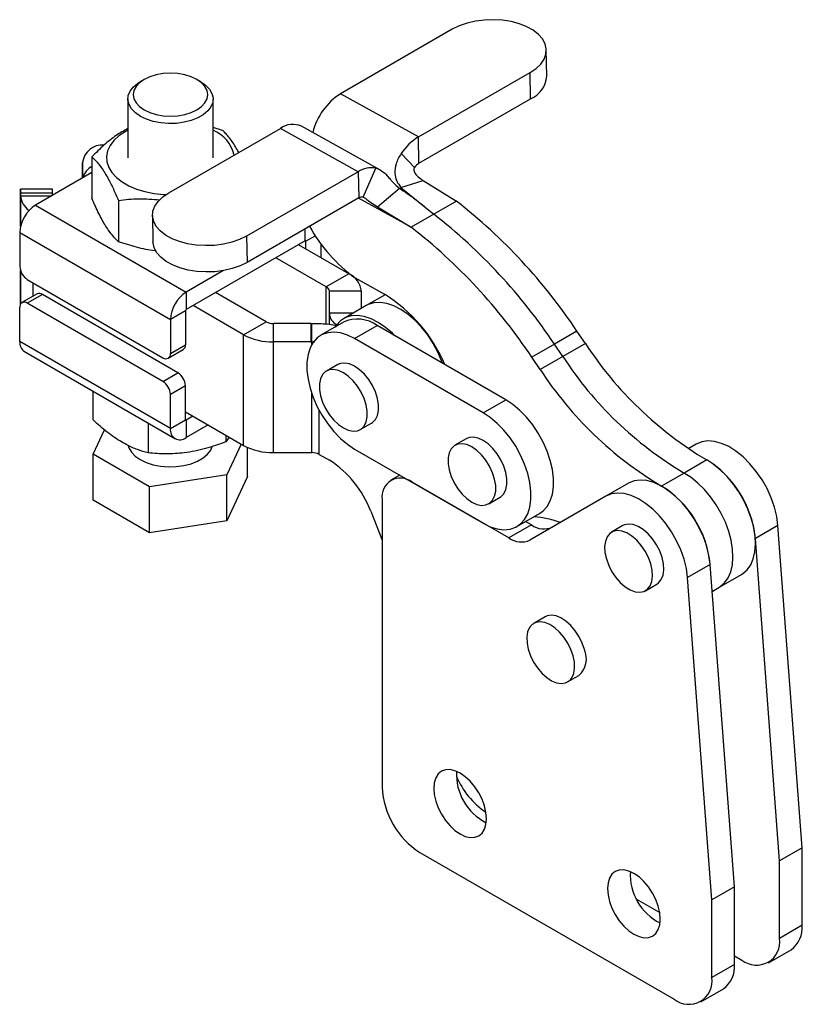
# Model space of a CAD drawing. Extents: x 37 to 394, y 12 to 285.
# Tile 7 of 7: x 284 to 394, y 142 to 281. Entities that reach past the tile are written whole.
import ezdxf

# ---------------------------------------------------------------- set-up
doc = ezdxf.new("R2010")
doc.units = 0
doc.linetypes.add('SLD-SÓLIDA', pattern=[0])
doc.layers.get('0').update_dxf_attribs({"linetype": 'CONTINUOUS'})

msp = doc.modelspace()

# ---------------------------------------------------------------- linework, layer by layer
at = {"color": 7, "linetype": 'SLD-SÓLIDA'}
for p, q in [((344.646055, 279.657089), (328.918878, 270.577983)), ((357.949635, 273.030193), (357.888762, 276.739094)), ((339.889185, 264.48735), (355.616363, 273.566456)), ((355.677234, 269.857555), (355.616363, 273.566456)), ((301.253133, 272.590157), (300.723015, 272.284715)), ((309.202517, 272.280587), (308.672696, 272.586545)), ((339.889185, 264.48735), (328.918878, 270.577983)), ((298.961574, 269.833302), (298.95754, 261.546182)), ((310.957539, 261.540339), (310.961573, 269.827461)), ((339.950056, 260.778448), (355.677234, 269.857555)), ((304.706418, 256.600428), (320.433596, 265.679534)), ((312.288586, 265.411595), (310.959612, 265.803986)), ((331.403903, 259.588901), (320.433596, 265.679534)), ((334.455299, 259.857342), (323.427161, 265.980085)), ((339.950056, 260.778448), (339.889185, 264.48735)), ((292.58683, 260.880483), (292.585763, 258.697396)), ((293.892008, 261.682425), (293.889171, 255.85208)), ((337.43364, 262.135949), (339.336172, 260.190597)), ((331.403903, 259.588901), (315.676726, 250.509795)), ((331.403903, 259.588901), (331.464775, 255.879999)), ((332.086254, 256.005309), (333.889814, 260.090142)), ((293.890924, 259.450844), (285.967851, 254.876951)), ((337.424433, 257.374628), (340.538745, 258.331329)), ((340.538745, 258.331329), (345.219551, 255.426652)), ((288.347932, 257.100769), (283.84793, 257.102231)), ((337.424433, 257.374627), (342.037571, 253.589733)), ((283.846962, 255.835065), (283.845026, 251.862361)), ((288.348153, 256.549702), (283.848151, 256.551164)), ((283.848152, 256.190679), (283.848151, 256.551164)), ((288.348149, 256.251075), (288.348153, 256.549702)), ((297.625453, 255.546237), (297.622612, 249.715895)), ((331.464775, 255.879999), (315.737597, 246.800893)), ((345.219551, 255.426652), (342.037571, 253.589733)), ((285.967851, 254.876951), (307.18105, 242.617064)), ((334.120555, 254.626187), (338.85559, 251.752815)), ((302.434017, 253.427791), (302.49489, 249.718888)), ((342.037571, 253.589733), (338.85559, 251.752815)), ((283.739207, 251.019731), (283.736884, 246.244309)), ((283.739207, 251.019731), (304.95241, 238.759841)), ((323.938286, 249.842566), (307.179856, 240.168131)), ((315.676726, 250.509795), (315.737597, 246.800893)), ((324.043756, 248.678841), (324.044294, 249.781351)), ((330.087964, 245.185672), (322.983693, 249.291491)), ((326.163883, 247.453542), (326.164827, 249.395315)), ((326.905984, 243.348754), (319.801712, 247.454573)), ((283.841999, 245.651323), (283.841754, 245.142949)), ((312.447612, 245.657386), (307.18105, 242.617064)), ((284.796946, 244.406849), (303.888828, 233.372948)), ((330.087964, 245.185672), (326.905984, 243.348754)), ((330.959386, 244.611818), (335.087496, 242.319922)), ((286.166102, 242.360753), (284.044783, 241.136141)), ((286.916638, 242.286145), (284.795318, 241.061533)), ((306.00852, 231.252245), (286.916638, 242.286145)), ((307.18105, 242.617064), (307.179856, 240.168131)), ((318.420702, 238.450305), (311.31643, 242.556124)), ((327.345319, 239.708407), (327.345321, 242.735962)), ((331.845323, 242.7345), (327.345321, 242.735962)), ((331.845321, 240.316056), (331.845323, 242.7345)), ((335.203552, 242.25472), (332.527147, 240.709665)), ((283.73174, 235.674638), (283.734063, 240.45006)), ((283.840564, 240.961178), (283.84056, 240.922805)), ((303.8872, 230.027633), (284.795318, 241.061533)), ((315.238721, 236.613386), (308.13445, 240.719206)), ((332.527147, 240.709665), (329.345167, 238.872747)), ((304.95241, 238.759841), (304.950083, 233.984421)), ((307.07373, 239.984453), (304.95241, 238.759841)), ((307.07373, 239.984453), (307.071403, 235.209033)), ((327.344566, 238.076636), (327.34532, 239.630459)), ((330.655841, 239.629384), (327.34532, 239.630459)), ((315.238721, 236.613386), (318.420702, 238.450305)), ((324.72286, 238.194494), (319.48136, 238.196194)), ((319.481362, 235.596938), (319.48136, 238.196194)), ((324.72286, 238.194494), (324.722861, 235.595238)), ((324.86004, 235.59648), (324.860039, 238.195736)), ((329.315287, 238.369721), (326.133307, 236.532802)), ((330.895419, 236.061238), (334.0774, 237.898157)), ((352.182869, 227.446092), (334.0774, 237.898157)), ((315.231131, 221.023403), (315.238721, 236.613386)), ((349.000889, 225.609174), (330.895419, 236.061238)), ((362.212908, 237.121604), (359.030927, 235.284685)), ((363.392597, 235.382203), (362.212908, 237.121604)), ((304.944939, 223.414751), (283.73174, 235.674638)), ((304.639363, 233.298342), (306.760683, 234.522954)), ((304.950083, 233.984421), (307.071403, 235.209033)), ((319.473771, 220.006955), (319.481362, 235.596938)), ((324.722861, 235.595238), (319.481362, 235.596938)), ((359.030927, 235.284685), (355.848947, 233.447767)), ((360.210616, 233.545285), (359.030927, 235.284685)), ((363.392597, 235.382203), (360.210616, 233.545285)), ((284.382926, 234.233194), (305.596125, 221.973307)), ((357.028636, 231.708366), (355.848947, 233.447767)), ((360.210616, 233.545285), (357.028636, 231.708366)), ((328.514362, 232.408245), (326.923372, 231.489786)), ((303.8872, 230.027633), (306.00852, 231.252245)), ((307.068582, 229.414785), (304.947262, 228.190173)), ((307.066258, 224.639362), (307.068582, 229.414785)), ((294.010888, 228.668841), (294.008932, 224.649485)), ((304.944939, 223.414751), (304.947262, 228.190173)), ((349.000889, 225.609174), (352.182869, 227.446092)), ((307.066794, 225.741874), (315.231131, 221.023403)), ((308.126859, 225.129222), (307.172266, 224.578147)), ((301.80924, 224.161887), (301.807193, 219.956649)), ((304.944939, 223.414751), (307.066258, 224.639362)), ((307.172266, 224.578147), (307.171073, 222.129215)), ((310.24614, 223.904414), (307.171073, 222.129215)), ((331.685487, 223.24067), (333.276477, 224.159129)), ((294.063315, 219.784382), (295.66348, 223.233302)), ((312.73906, 222.463662), (312.738594, 221.508851)), ((313.244117, 222.171772), (312.738594, 221.508851)), ((314.914102, 221.206626), (312.898865, 216.86308)), ((315.809576, 216.653824), (315.811559, 220.728599)), ((346.619832, 221.95618), (345.028842, 221.037721)), ((379.016417, 221.200279), (377.886233, 220.547837)), ((294.060154, 213.294709), (294.063315, 219.784382)), ((302.024154, 215.18352), (294.063315, 219.784382)), ((319.473771, 220.006955), (324.85245, 220.00521)), ((325.913108, 219.751098), (327.359517, 218.915166)), ((330.895419, 220.506135), (349.000889, 210.054071)), ((380.479787, 218.963972), (377.297807, 217.127053)), ((312.898865, 216.86308), (302.024154, 215.18352)), ((312.895704, 210.373405), (312.898865, 216.86308)), ((315.809576, 216.653824), (312.895704, 210.373405)), ((337.249019, 216.838281), (336.013015, 216.124751)), ((377.297807, 217.127053), (374.115826, 215.290135)), ((302.020993, 208.693845), (302.024154, 215.18352)), ((352.608616, 207.971374), (338.996848, 215.82928)), ((369.470475, 215.689524), (366.288495, 213.852606)), ((349.790955, 212.788606), (351.381945, 213.707065)), ((366.288495, 213.852606), (355.592692, 207.676043)), ((302.020993, 208.693845), (294.060154, 213.294709)), ((334.776729, 213.392264), (334.776729, 172.84218)), ((333.166795, 211.736212), (334.776729, 207.664982)), ((353.763002, 209.582507), (356.944982, 211.419425)), ((312.895704, 210.373405), (302.020993, 208.693845)), ((355.790597, 209.808292), (352.608616, 207.971374)), ((355.790597, 209.808292), (354.972356, 210.280652)), ((368.68196, 209.707449), (367.09097, 208.78899)), ((390.515564, 209.752392), (387.333584, 207.915474)), ((393.926251, 164.332149), (390.515564, 209.752392)), ((390.74427, 162.495231), (387.333584, 207.915474)), ((380.969623, 204.241637), (377.787642, 202.404719)), ((384.380309, 158.821394), (380.969623, 204.241637)), ((382.201112, 200.986791), (385.383092, 202.823709)), ((371.853084, 200.539874), (373.444074, 201.458333)), ((381.198328, 156.984476), (377.787642, 202.404719)), ((381.255046, 200.440639), (382.201112, 200.986791)), ((357.716397, 196.85666), (356.125407, 195.938201)), ((360.88752, 187.689086), (362.47851, 188.607545)), ((393.926251, 164.332149), (390.74427, 162.495231)), ((393.926251, 153.391234), (393.926251, 164.332149)), ((340.080029, 163.656595), (375.895029, 142.981036)), ((390.74427, 151.554316), (390.74427, 162.495231)), ((384.380309, 158.821394), (381.198328, 156.984476)), ((384.380309, 147.880479), (384.380309, 158.821394)), ((370.610413, 157.053289), (373.863368, 155.175398)), ((381.198328, 146.043561), (381.198328, 156.984476)), ((393.926251, 153.391234), (390.74427, 151.554316)), ((389.190665, 148.120478), (392.372646, 149.957396)), ((384.38031, 149.104097), (385.44097, 148.491791)), ((384.380309, 147.880479), (381.198328, 146.043561)), ((379.644724, 142.609723), (382.826704, 144.446641))]:
    msp.add_line(p, q, dxfattribs=at)
at = {"color": 8, "linetype": 'SLD-SÓLIDA'}
for p, q in [((292.586827, 258.698009), (292.58683, 260.880483)), ((283.84605, 251.866626), (283.848152, 256.190679)), ((283.848152, 256.190679), (288.241063, 256.189255)), ((338.85559, 251.752815), (331.443709, 255.867837)), ((323.938286, 249.842566), (323.939108, 251.535526)), ((323.938329, 249.842592), (324.044294, 249.781351)), ((325.367398, 250.545163), (324.044294, 249.781351)), ((283.840716, 240.923088), (283.843023, 245.6483)), ((285.599813, 242.033836), (285.600737, 243.942308)), ((326.903443, 238.131444), (326.905984, 243.348754)), ((327.343053, 238.076852), (327.345321, 242.735962)), ((327.345319, 239.708407), (330.790791, 239.707289)), ((324.859855, 235.219661), (324.86004, 235.59648)), ((324.85245, 220.00521), (324.8565, 228.326002)), ((325.913108, 219.751098), (325.916111, 225.920936)), ((307.172266, 224.578147), (307.066257, 224.639415))]:
    msp.add_line(p, q, dxfattribs=at)
at = {"color": 7, "linetype": 'SLD-SÓLIDA', "flags": 128}
for points in [[(355.616363, 273.566456), (356.444542, 274.129278), (357.100514, 274.759813), (357.566378, 275.440865), (357.829434, 276.153857), (357.882499, 276.87934), (357.72413, 277.597524), (357.358648, 278.288821), (356.796017, 278.934372), (356.051589, 279.516568), (355.145666, 280.019529), (354.102966, 280.429534), (352.951924, 280.735401), (351.72394, 280.928786), (350.452511, 281.004414), (349.172318, 280.960225), (347.918283, 280.797417), (346.724609, 280.520438), (345.623855, 280.136842), (344.646055, 279.657089)], [(301.249561, 268.299544), (302.045128, 267.92216), (302.952783, 267.641635), (303.937645, 267.468752), (304.961868, 267.410152), (305.986093, 267.468088), (306.970959, 267.640331), (307.878614, 267.920267), (308.674182, 268.297135), (309.327086, 268.756452), (309.812239, 269.280567), (310.110992, 269.849342), (310.211868, 270.440913), (310.110992, 271.032549), (309.812238, 271.601515), (309.327087, 272.125946), (308.674182, 272.585686), (307.878616, 272.96307), (306.970957, 273.243596), (305.986095, 273.416479), (304.961871, 273.475079), (303.937647, 273.417144), (302.952784, 273.244898), (302.045126, 272.964964), (301.249562, 272.588095), (300.596654, 272.128779), (300.111505, 271.604662), (299.812748, 271.035891), (299.711871, 270.444318), (299.812747, 269.852682), (300.111502, 269.283717), (300.596657, 268.759285), (301.249561, 268.299544)], [(300.718931, 267.381158), (300.011589, 267.87341), (299.472809, 268.432305), (299.120944, 269.03881), (298.967974, 269.67227), (299.019111, 270.311114), (299.272609, 270.93359), (299.719839, 271.518495), (300.345569, 272.045914), (300.723015, 272.284715)], [(309.202517, 272.280587), (309.204212, 272.279607), (309.911558, 271.787353), (310.450334, 271.228461), (310.802199, 270.621955), (310.955169, 269.988495), (310.904036, 269.349649), (310.650534, 268.727176), (310.203308, 268.142268), (309.577578, 267.614849), (308.794655, 267.162877), (307.881201, 266.801744), (306.868319, 266.543749), (305.790512, 266.397674), (304.68447, 266.368498), (303.587867, 266.457211), (302.538044, 266.660793), (301.570755, 266.97231), (300.718931, 267.381158), (300.718931, 267.381158)], [(298.959425, 265.420922), (298.584565, 265.216019), (297.708595, 264.626663), (296.99455, 263.96843), (296.458385, 263.256024), (296.11208, 262.505355), (295.963364, 261.733197), (296.015566, 260.956795), (296.267515, 260.193494), (296.713585, 259.460345), (297.343815, 258.773722), (298.144118, 258.148969), (299.096623, 257.600039), (300.180053, 257.139192), (301.370202, 256.776726), (302.640487, 256.520737), (303.962531, 256.376942), (304.316172, 256.358178)], [(283.848151, 256.551164), (283.848132, 256.842165), (283.848065, 257.027875), (283.847955, 257.101153), (283.847801, 257.059188), (283.847624, 256.903584), (283.847415, 256.640328), (283.84719, 256.279535), (283.846962, 255.835065)], [(334.120555, 254.626187), (335.664036, 255.937796), (337.207516, 257.249405)], [(315.676726, 250.509795), (314.698924, 250.030045), (313.598174, 249.646447), (312.404498, 249.369467), (311.150461, 249.20666), (309.87027, 249.16247), (308.598841, 249.238098), (307.370857, 249.431483), (306.219815, 249.737352), (305.177113, 250.147358), (304.27119, 250.650319), (303.526764, 251.232514), (302.964133, 251.878063), (302.598651, 252.56936), (302.440282, 253.287544), (302.493345, 254.013028), (302.756403, 254.726019), (303.222269, 255.407072), (303.878237, 256.03761), (304.706418, 256.600428)], [(315.737597, 246.800893), (314.759797, 246.321141), (313.659045, 245.937544), (312.465371, 245.660565), (311.211334, 245.497758), (309.931141, 245.453568), (308.659712, 245.529197), (307.431728, 245.722582), (306.280688, 246.028448), (305.237986, 246.438454), (304.332064, 246.941417), (303.587637, 247.52361), (303.025006, 248.169162), (302.659524, 248.860458), (302.501155, 249.578643), (302.49489, 249.718888)], [(283.841754, 245.142949), (283.841524, 244.631889), (283.841299, 244.073879), (283.841089, 243.49036), (283.84091, 242.903756), (283.840763, 242.336611), (283.840652, 241.810722), (283.840585, 241.346295), (283.840564, 240.961178)], [(343.291908, 232.578734), (343.192283, 232.849328), (342.636988, 234.137799), (341.963386, 235.388619), (341.186412, 236.574053), (340.323292, 237.667819), (339.393167, 238.645661), (338.416657, 239.485901), (337.415418, 240.169906), (336.411648, 240.682512), (335.427603, 241.012351), (334.485103, 241.15211), (333.605045, 241.098692), (332.806943, 240.85328), (332.527147, 240.709665)], [(343.291908, 232.578734), (343.192283, 232.849328), (342.636988, 234.137799), (341.963386, 235.388619), (341.186412, 236.574053), (340.323292, 237.667819), (339.393167, 238.645661), (338.416657, 239.485901), (337.415418, 240.169906), (336.411648, 240.682512), (335.427603, 241.012351), (334.485103, 241.15211), (333.605045, 241.098692), (332.806943, 240.85328), (332.527147, 240.709665)], [(327.34532, 239.630459), (327.345322, 239.640058), (327.345321, 239.649701), (327.34532, 239.659385), (327.34532, 239.669109), (327.345319, 239.678873), (327.345319, 239.688678), (327.345319, 239.698522), (327.345319, 239.708407)], [(336.557349, 236.466512), (336.211187, 236.808743), (335.234677, 237.648983), (334.233437, 238.332988), (333.229667, 238.845593), (332.245622, 239.175433), (331.303122, 239.315192), (330.423065, 239.261774), (329.624962, 239.016361), (328.926514, 238.584395), (328.343205, 237.975455), (328.153809, 237.699214)], [(330.895419, 236.061238), (329.89159, 236.553868), (328.910186, 236.861754), (327.973129, 236.978021), (327.101351, 236.90007), (326.314324, 236.629646), (325.629635, 236.172784), (325.062573, 235.539693), (324.625808, 234.744516), (324.329091, 233.805016), (324.179062, 232.742175), (324.179062, 231.579741), (324.329091, 230.343679), (324.625808, 229.061599), (325.062573, 227.762143), (325.629635, 226.474336), (326.314324, 225.226948), (327.101351, 224.047842), (327.973129, 222.963358), (328.910186, 221.997722), (329.89159, 221.172503), (330.895419, 220.506135)], [(329.304303, 223.476526), (330.004469, 223.157277), (330.674039, 223.021937), (331.283751, 223.076419), (331.806956, 223.318343), (332.22079, 223.737134), (332.507164, 224.314492), (332.653565, 225.025181), (332.65359, 225.838141), (332.507243, 226.717842), (332.220917, 227.625837), (331.807124, 228.522444), (331.283955, 229.368473), (330.674268, 230.126951), (330.004714, 230.764729), (329.304556, 231.253931), (328.604389, 231.57318), (327.934819, 231.70852), (327.325107, 231.654038), (326.801902, 231.412114), (326.388068, 230.993322), (326.101694, 230.415964), (325.955294, 229.705276), (325.955268, 228.892315), (326.101615, 228.012614), (326.387942, 227.10462), (326.801732, 226.208014), (327.324904, 225.361984), (327.93459, 224.603506), (328.604142, 223.965729), (329.304303, 223.476526)], [(333.276477, 224.159129), (333.397946, 224.236802), (333.81178, 224.655593), (334.098154, 225.232951), (334.244555, 225.94364), (334.24458, 226.7566), (334.098233, 227.636301), (333.811907, 228.544296), (333.398114, 229.440903), (332.874945, 230.286932), (332.265258, 231.04541), (331.595704, 231.683188), (330.895546, 232.17239), (330.195379, 232.491639), (329.525809, 232.626979), (328.916097, 232.572497), (328.514362, 232.408245)], [(356.944982, 211.419425), (357.448654, 211.779443), (358.015716, 212.412534), (358.452483, 213.207712), (358.749196, 214.147213), (358.899228, 215.210052), (358.899228, 216.372486), (358.749196, 217.608549), (358.452483, 218.890628), (358.015716, 220.190085), (357.448654, 221.477891), (356.763963, 222.72528), (355.976938, 223.904386), (355.10516, 224.98887), (354.168102, 225.954507), (353.186697, 226.779725), (352.182869, 227.446092)], [(349.000889, 210.054071), (350.004717, 209.561442), (350.986121, 209.253556), (351.923179, 209.137289), (352.794957, 209.215239), (353.581983, 209.485664), (354.266674, 209.942525), (354.833736, 210.575616), (355.270502, 211.370793), (355.567215, 212.310294), (355.717248, 213.373134), (355.717248, 214.535568), (355.567215, 215.771631), (355.270502, 217.05371), (354.833736, 218.353167), (354.266674, 219.640973), (353.581983, 220.888362), (352.794957, 222.067467), (351.923179, 223.151952), (350.986121, 224.117588), (350.004717, 224.942807), (349.000889, 225.609174)], [(351.381945, 213.707065), (351.503359, 213.784697), (351.917207, 214.203469), (352.203597, 214.780809), (352.350015, 215.491483), (352.350059, 216.304433), (352.203728, 217.184129), (351.917418, 218.092123), (351.503641, 218.988732), (350.980482, 219.83477), (350.370806, 220.59326), (349.701257, 221.231054), (349.001099, 221.720276), (348.300932, 222.039545), (347.631357, 222.174908), (347.021636, 222.12045), (346.619832, 221.95618)], [(298.996014, 220.985192), (299.097398, 220.672368), (299.449264, 220.065861), (299.988039, 219.506969), (300.695385, 219.014715), (301.547205, 218.605871), (302.514499, 218.29435), (303.564322, 218.090768), (304.660924, 218.002054), (305.766962, 218.031233), (306.844773, 218.177307), (307.857651, 218.435303), (308.771105, 218.796436), (309.554028, 219.248407), (310.179759, 219.775827), (310.626989, 220.360733), (310.840373, 220.839311)], [(347.409687, 213.02451), (348.109855, 212.70524), (348.77943, 212.569877), (349.389151, 212.624336), (349.912369, 212.866238), (350.326217, 213.28501), (350.612607, 213.86235), (350.759025, 214.573024), (350.759069, 215.385974), (350.612738, 216.26567), (350.326428, 217.173664), (349.912651, 218.070273), (349.389492, 218.916311), (348.779816, 219.674801), (348.110267, 220.312595), (347.410109, 220.801817), (346.709942, 221.121086), (346.040367, 221.256449), (345.430646, 221.201991), (344.907428, 220.960089), (344.49358, 220.541317), (344.207189, 219.963978), (344.060772, 219.253303), (344.060729, 218.440352), (344.207059, 217.560657), (344.49337, 216.652663), (344.907146, 215.756053), (345.430305, 214.910016), (346.039981, 214.151525), (346.70953, 213.513732), (347.409687, 213.02451)], [(390.515564, 209.752392), (390.347268, 211.010058), (390.029661, 212.311461), (389.569975, 213.626963), (388.978677, 214.926605), (388.269237, 216.18079), (387.457809, 217.360955), (386.562872, 218.440224), (385.604808, 219.394017), (384.605435, 220.200614), (383.587513, 220.841644), (382.574225, 221.302509), (381.588644, 221.572714), (380.65322, 221.646105), (379.789251, 221.52101), (379.016417, 221.200279)], [(385.383092, 202.823709), (385.581896, 202.948458), (386.19273, 203.486116), (386.68507, 204.185214), (387.04847, 205.030916), (387.275216, 206.005276), (387.360498, 207.087615), (387.302505, 208.254967), (387.10247, 209.482557), (386.764635, 210.744337), (386.296171, 212.01353), (385.707017, 213.263202), (385.00968, 214.466833), (384.218952, 215.598883), (383.351619, 216.635326), (382.426083, 217.554169), (381.461986, 218.335915), (380.479787, 218.963972)], [(382.201112, 200.986791), (382.399916, 201.11154), (383.01075, 201.649198), (383.50309, 202.348296), (383.86649, 203.193998), (384.093235, 204.168358), (384.178517, 205.250697), (384.120525, 206.418049), (383.92049, 207.645639), (383.582654, 208.907419), (383.11419, 210.176611), (382.525036, 211.426284), (381.827699, 212.629914), (381.036972, 213.761964), (380.169639, 214.798407), (379.244103, 215.717251), (378.280006, 216.498996), (377.297807, 217.127053)], [(382.201112, 200.986791), (382.399916, 201.11154), (383.01075, 201.649198), (383.50309, 202.348296), (383.86649, 203.193998), (384.093235, 204.168358), (384.178517, 205.250697), (384.120525, 206.418049), (383.92049, 207.645639), (383.582654, 208.907419), (383.11419, 210.176611), (382.525036, 211.426284), (381.827699, 212.629914), (381.036972, 213.761964), (380.169639, 214.798407), (379.244103, 215.717251), (378.280006, 216.498996), (377.297807, 217.127053)], [(380.969623, 204.241637), (380.801326, 205.499303), (380.48372, 206.800706), (380.024033, 208.116208), (379.432736, 209.41585), (378.723296, 210.670035), (377.911867, 211.850201), (377.01693, 212.92947), (376.058866, 213.883263), (375.059493, 214.689859), (374.041572, 215.330889), (373.028283, 215.791754), (372.042703, 216.061959), (371.107278, 216.13535), (370.24331, 216.010255), (369.470475, 215.689524)], [(377.787642, 202.404719), (377.619346, 203.662385), (377.301739, 204.963788), (376.842053, 206.27929), (376.250755, 207.578932), (375.541315, 208.833117), (374.729887, 210.013282), (373.83495, 211.092551), (372.876886, 212.046344), (371.877513, 212.852941), (370.859591, 213.493971), (369.846303, 213.954836), (368.860722, 214.225041), (367.925297, 214.298432), (367.061329, 214.173337), (366.288495, 213.852606)], [(373.444074, 201.458333), (373.713505, 201.653887), (374.087503, 202.126757), (374.329315, 202.750677), (374.428376, 203.498378), (374.380353, 204.337183), (374.187346, 205.230432), (373.857792, 206.139084), (373.406093, 207.023428), (372.85199, 207.844814), (372.2197, 208.567343), (371.536857, 209.159437), (370.833306, 209.595218), (370.139794, 209.855643), (369.486632, 209.929327), (368.902364, 209.813051), (368.68196, 209.707449)], [(371.63268, 200.434273), (372.122515, 200.735428), (372.496513, 201.208298), (372.738325, 201.832218), (372.837386, 202.579919), (372.789363, 203.418724), (372.596356, 204.311973), (372.266802, 205.220625), (371.815103, 206.104969), (371.261, 206.926355), (370.62871, 207.648884), (369.945867, 208.240978), (369.242316, 208.676759), (368.548804, 208.937184), (367.895642, 209.010868), (367.311374, 208.894592), (366.821538, 208.593438), (366.447541, 208.120567), (366.205728, 207.496647), (366.106668, 206.748945), (366.154691, 205.910141), (366.347697, 205.016892), (366.677251, 204.108241), (367.128951, 203.223895), (367.683054, 202.40251), (368.315343, 201.679982), (368.998185, 201.087887), (369.701737, 200.652106), (370.39525, 200.391681), (371.048412, 200.317998), (371.63268, 200.434273)], [(363.254872, 192.261679), (362.942394, 193.170578), (362.505579, 194.060314), (361.963517, 194.892), (361.3399, 195.629287), (360.661981, 196.239953), (359.95939, 196.69731), (359.262833, 196.981369), (358.602753, 197.079715), (358.007999, 196.988049), (357.716397, 196.85666)], [(361.663882, 191.34322), (361.351404, 192.252119), (360.914589, 193.141855), (360.372527, 193.973541), (359.74891, 194.710828), (359.070991, 195.321494), (358.3684, 195.778851), (357.671843, 196.06291), (357.011763, 196.161256), (356.417009, 196.06959), (355.913574, 195.791918), (355.52346, 195.340377), (355.263718, 194.7347), (355.1457, 194.00136), (355.174563, 193.172405), (355.349047, 192.284067), (355.661524, 191.375169), (356.098339, 190.485432), (356.640401, 189.653747), (357.264018, 188.91646), (357.941937, 188.305791), (358.644528, 187.848434), (359.341084, 187.564375), (360.001165, 187.466031), (360.595919, 187.557698), (361.099354, 187.835369), (361.489468, 188.28691), (361.74921, 188.892588), (361.867228, 189.625927), (361.838365, 190.454883), (361.663882, 191.34322)], [(349.461353, 168.406803), (349.390022, 169.284303), (349.178771, 170.210436), (348.835716, 171.149618), (348.374043, 172.065748), (347.811492, 172.923626), (347.169683, 173.690279), (346.473279, 174.336249), (345.749042, 174.836714), (345.024807, 175.172434), (344.328403, 175.330516), (343.686593, 175.304879), (343.124043, 175.096509), (342.662369, 174.713416), (342.319315, 174.170316), (342.108063, 173.488088), (342.036732, 172.692946), (342.108063, 171.815447), (342.319315, 170.889314), (342.662369, 169.950132), (343.124043, 169.034001), (343.686593, 168.176124), (344.328403, 167.40947), (345.024807, 166.7635), (345.749042, 166.263036), (346.473279, 165.927315), (347.169683, 165.769234), (347.811492, 165.79487), (348.374043, 166.003241), (348.835716, 166.386334), (349.178771, 166.929434), (349.390022, 167.611661), (349.461353, 168.406803)], [(373.938055, 154.276704), (373.866724, 155.154204), (373.655472, 156.080337), (373.312418, 157.019519), (372.850744, 157.935649), (372.288194, 158.793527), (371.646384, 159.56018), (370.94998, 160.20615), (370.225745, 160.706614), (369.501509, 161.042335), (368.805105, 161.200416), (368.163295, 161.17478), (367.600744, 160.96641), (367.139071, 160.583316), (366.796016, 160.040216), (366.584765, 159.357989), (366.513434, 158.562847), (366.584765, 157.685348), (366.796016, 156.759215), (367.139071, 155.820032), (367.600744, 154.903902), (368.163295, 154.046025), (368.805105, 153.279371), (369.501509, 152.633401), (370.225745, 152.132937), (370.94998, 151.797216), (371.646384, 151.639135), (372.288194, 151.664771), (372.850744, 151.873142), (373.312418, 152.256235), (373.655472, 152.799335), (373.866724, 153.481562), (373.938055, 154.276704)]]:
    msp.add_lwpolyline(points, dxfattribs=at)
at = {"color": 7, "linetype": 'SLD-SÓLIDA'}
for centre, radius, start, end in [((354.166258, 273.339913), 3.796033, 293.45575135, 355.31999947), ((333.836558, 262.927788), 9.094453, 122.73362585, 166.15906843), ((309.133036, 260.847157), 4.919513, 12.67528295, 68.20703609), ((322.190466, 263.239271), 3.006905, 65.7144154, 125.75204033), ((344.048656, 257.685804), 7.972591, 121.4477806, 146.06994199), ((295.336968, 260.57253), 2.767326, 84.79498414, 173.61079603), ((294.991514, 258.137118), 2.427125, 116.95462492, 165.93214873), ((333.269202, 256.752999), 3.394359, 79.46499836, 123.33470035), ((340.989941, 259.078049), 1.993168, 121.44801579, 146.0699214), ((81.292593, 256.742189), 207.055649, 359.94673558, 0.09922521), ((286.634456, 256.412515), 2.795122, 184.55210361, 235.34452115), ((331.931099, 255.171022), 0.848591, 79.46488731, 123.33461923), ((297.296276, 193.897079), 77.990567, 33.65752988, 52.08619742), ((288.57738, 250.796757), 4.843308, 122.60135714, 177.36131482), ((294.114296, 192.060161), 77.990567, 33.65752988, 52.08619742), ((344.151789, 262.6988), 22.387014, 208.87734311, 233.89348909), ((290.932315, 190.223243), 77.990567, 33.65752988, 52.08619742), ((323.979685, 249.791862), 0.065458, 350.75916455, 129.23099938), ((286.039744, 246.348354), 2.305209, 182.58690773, 237.3758436), ((328.839666, 242.435157), 3.020526, 5.68752159, 65.58947287), ((326.593908, 242.661126), 0.755131, 5.68750094, 65.58933262), ((286.478087, 241.686834), 0.742631, 53.80491944, 114.84133679), ((309.790574, 238.536878), 4.843298, 122.60135646, 177.36143285), ((323.765817, 224.006913), 21.530135, 22.96351994, 58.2743388), ((284.380779, 240.554318), 0.655065, 50.74140432, 189.15789042), ((307.304119, 239.973836), 0.230633, 122.60119414, 177.36152925), ((331.29641, 234.09519), 4.711312, 53.82316883, 114.86637534), ((319.438905, 240.359637), 2.16386, 241.93002139, 271.12422034), ((324.725281, 245.498809), 7.304315, 269.98100886, 271.05711541), ((319.311548, 244.250718), 8.655447, 241.92994901, 271.1241748), ((285.307357, 235.518627), 1.583323, 174.34525188, 234.27784322), ((306.320834, 235.135559), 0.754157, 305.67827964, 5.59094465), ((324.725317, 242.899134), 7.303896, 269.98073981, 271.05690806), ((407.292742, 263.970235), 52.38796, 213.07241154, 239.21518406), ((304.30337, 233.880159), 0.655063, 230.74093129, 9.15836345), ((404.110761, 262.133317), 52.38796, 213.07241154, 239.21518406), ((400.928781, 260.296399), 52.38796, 213.07241154, 239.21518406), ((304.765736, 229.310748), 2.305194, 2.58672202, 57.37602931), ((302.644417, 228.086136), 2.305194, 2.58672202, 57.37602931), ((306.301707, 223.193996), 1.37461, 170.75859391, 309.23073333), ((307.130868, 224.628852), 0.065459, 170.76034803, 309.2298159), ((319.303957, 228.660744), 8.655455, 241.92997884, 271.12417411), ((324.894911, 217.841807), 2.16382, 61.92964911, 91.12439718), ((319.467357, 206.592634), 14.633216, 20.57910104, 57.36182912), ((372.720518, 206.500525), 14.681409, 5.53057426, 58.09517525), ((337.349445, 213.809602), 2.606345, 50.79668389, 189.2140911), ((366.343736, 202.818737), 14.694936, 5.5566178, 58.06912241), ((354.765928, 195.531892), 15.498423, 70.68893146, 84.83249566), ((357.538749, 212.248454), 3.001738, 234.38186589, 294.31393227), ((354.356769, 210.411536), 3.001738, 234.38186589, 294.31393227), ((360.441072, 190.949962), 3.104524, 311.01680382, 24.99366515), ((352.851635, 174.650116), 7.611874, 176.72498237, 243.26964181), ((355.854847, 178.835461), 11.512592, 202.51522981, 235.81047737), ((346.242137, 173.338013), 11.476124, 182.47627035, 237.52372979), ((377.328337, 160.520017), 7.611875, 176.72498546, 243.26964655), ((390.17642, 153.019431), 3.768218, 305.6497491, 5.66247873), ((387.494978, 151.057975), 3.286982, 231.32576533, 8.68498642), ((380.630479, 147.508676), 3.768218, 305.6497491, 5.66247873), ((377.949036, 145.547221), 3.286982, 231.32576533, 8.68498642)]:
    msp.add_arc(centre, radius, start, end, dxfattribs=at)
for points, knots in [([(298.959545, 265.660627), (298.405919, 265.358442), (297.28277, 264.745395), (295.572313, 263.356015), (294.455521, 262.243686), (293.892008, 261.682425)], [0, 0, 0, 0, 0.3250498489, 0.659432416, 1, 1, 1, 1]), ([(314.587059, 262.304399), (314.268583, 262.848714), (313.622737, 263.952544), (312.855192, 264.863039), (312.41434, 265.289847), (312.288586, 265.411595)], [0, 0, 0, 0, 0.41014431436, 0.83174193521, 1, 1, 1, 1]), ([(293.892008, 261.682425), (294.017775, 261.561007), (294.450834, 261.142922), (295.217579, 260.217132), (296.109046, 258.774615), (296.917265, 257.172988), (297.388491, 256.090554), (297.625453, 255.546237)], [0, 0, 0, 0, 0.1032810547, 0.3556322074, 0.6140412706, 0.8059154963, 1, 1, 1, 1]), ([(337.43364, 262.135949), (337.162745, 261.673103), (336.6678, 260.827451), (336.485502, 259.448005), (336.754435, 258.230867), (337.201899, 257.659021), (337.424433, 257.374628)], [0, 0, 0, 0, 0.3065867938, 0.5601552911, 0.7812551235, 1, 1, 1, 1]), ([(333.889814, 260.090142), (334.149346, 259.991208), (334.684351, 259.787264), (335.347723, 259.174745), (335.855246, 258.594564), (336.410957, 257.958014), (336.874837, 257.545353), (337.207516, 257.249405)], [0, 0, 0, 0, 0.248819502, 0.512922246, 0.640268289, 0.74201145, 1, 1, 1, 1]), ([(339.336172, 260.190597), (339.302086, 260.128143), (339.23329, 260.002093), (339.227404, 259.778045), (339.292137, 259.550497), (339.486869, 259.210323), (339.910448, 258.778604), (340.309773, 258.494331), (340.538745, 258.331329)], [0, 0, 0, 0, 0.0788659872, 0.1591732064, 0.2494757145, 0.3559442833, 0.6307015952, 1, 1, 1, 1]), ([(337.207516, 257.249405), (337.66726, 256.944337), (338.67199, 256.277636), (340.301425, 255.053964), (341.431075, 254.10124), (342.037571, 253.589733)], [0, 0, 0, 0, 0.2809249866, 0.6139367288, 1, 1, 1, 1]), ([(297.622612, 249.715895), (297.388004, 249.948142), (296.916521, 250.414882), (296.116118, 251.458625), (295.222328, 252.945288), (294.455451, 254.537079), (294.014853, 255.560225), (293.889171, 255.85208)], [0, 0, 0, 0, 0.1920503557, 0.385956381, 0.6379335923, 0.89671934, 1, 1, 1, 1]), ([(297.625453, 255.546237), (298.586029, 255.65363), (300.489246, 255.866409), (302.457302, 255.69836), (303.432058, 255.615127)], [0, 0, 0, 0, 0.5047114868, 1, 1, 1, 1]), ([(332.086254, 256.005309), (332.122351, 255.992878), (332.198343, 255.966709), (332.350099, 255.87766), (332.533389, 255.752294), (332.844284, 255.5123), (333.391371, 255.087366), (333.836601, 254.805776), (334.120555, 254.626187)], [0, 0, 0, 0, 0.06140351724, 0.1292693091, 0.20863431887, 0.31271970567, 0.56167452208, 1, 1, 1, 1]), ([(302.955368, 248.4395), (302.890725, 248.442691), (301.965973, 248.488339), (300.157485, 248.915471), (298.472717, 249.447462), (297.622612, 249.715895)], [0, 0, 0, 0, 0.03589757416, 0.51353083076, 1, 1, 1, 1]), ([(327.34532, 239.630459), (327.362694, 239.440555), (327.39887, 239.045147), (327.729731, 238.529434), (328.082732, 238.170283), (328.394186, 238.036387), (328.448065, 238.013223)], [0, 0, 0, 0, 0.2862624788, 0.5960428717, 0.9301180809, 1, 1, 1, 1]), ([(324.860039, 238.195736), (325.212802, 238.199453), (325.947309, 238.207192), (327.040193, 238.13131), (327.878695, 238.029751), (328.278703, 237.924501), (328.370104, 237.900452)], [0, 0, 0, 0, 0.278178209, 0.5792101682, 0.9038508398, 1, 1, 1, 1]), ([(324.86004, 235.59648), (324.950122, 235.60771), (325.099656, 235.62635), (325.228183, 235.658374), (325.279284, 235.671107)], [0, 0, 0, 0, 0.6024160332, 1, 1, 1, 1]), ([(301.807193, 219.956649), (301.317234, 220.098226), (300.332581, 220.38275), (298.66088, 221.117105), (296.793959, 222.258228), (295.19196, 223.553478), (294.271497, 224.406234), (294.008932, 224.649485)], [0, 0, 0, 0, 0.1920503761, 0.3859561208, 0.6379332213, 0.8967193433, 1, 1, 1, 1]), ([(312.738594, 221.508851), (311.789735, 221.168811), (309.871442, 220.481358), (307.029445, 219.925963), (304.312841, 219.763089), (302.647496, 219.891736), (301.807193, 219.956649)], [0, 0, 0, 0, 0.2646022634, 0.5349422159, 0.7653403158, 1, 1, 1, 1])]:
    msp.add_open_spline(points, degree=3, knots=knots, dxfattribs=at)

doc.saveas('drawing.dxf')
